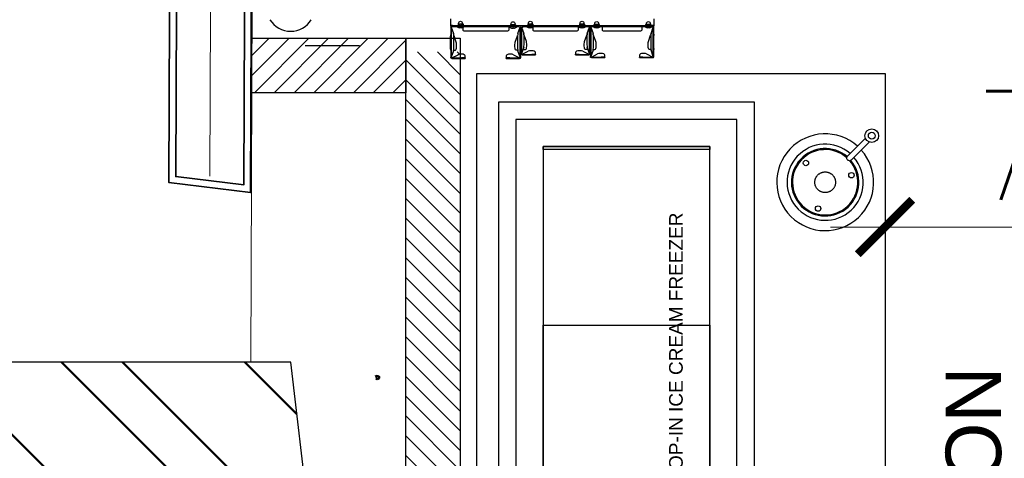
# Model space of a CAD drawing. Header units: millimetres. Extents: x 2950152 to 2989892, y -490837 to -470506.
# Tile 20 of 57: x 2965161 to 2966970, y -482489 to -481683. Entities that reach past the tile are written whole.
import ezdxf

# ---------------------------------------------------------------- set-up
doc = ezdxf.new("R2010")
doc.units = ezdxf.units.MM
doc.header["$LTSCALE"] = 1000
doc.header["$MEASUREMENT"] = 0
doc.header["$PDMODE"] = 3
doc.header["$PDSIZE"] = -1
for name, pattern in [('GHIAL-LNT-W-PTB-A-10-3102_LEVEL-D_ PLAN & ELEVATION$0$Dash Dot 3mm', [7, 3, -2, 0, -2]), ('Hidden 2mm', [3, 2, -1]), ('HIDDEN2', [4.7625, 3.175, -1.5875])]:
    doc.linetypes.add(name, pattern=pattern)
doc.layers.get('0').update_dxf_attribs({"linetype": 'CONTINUOUS'})
doc.layers.get('Defpoints').update_dxf_attribs({"linetype": 'CONTINUOUS'})
for name, color, linetype, lineweight in [('A-DETL', 1, 'CONTINUOUS', 15), ('A-WALL', 255, 'CONTINUOUS', 13), ('A-WALL-FULL-EXTR', 2, 'CONTINUOUS', 35), ('GHIAL-LNT-W-PTB-A-10-3102_LEVEL-D_ PLAN & ELEVATION$0$A-ANNO-MATC', 7, 'GHIAL-LNT-W-PTB-A-10-3102_LEVEL-D_ PLAN & ELEVATION$0$Dash Dot 3mm', 50), ('LV_TEXT', 3, 'CONTINUOUS', 0), ('SYN-I-145PARTITION', 104, 'CONTINUOUS', 20)]:
    doc.layers.add(name, color=color, linetype=linetype, lineweight=lineweight)
for name, color, linetype in [('LV_EQUIPMENT', 8, 'CONTINUOUS'), ('LV_HATCH', 253, 'CONTINUOUS'), ('LV_WALLS', 1, 'CONTINUOUS')]:
    doc.layers.add(name, color=color, linetype=linetype)
doc.styles.add('BA-SCALE 100', font='SIMPLEX.SHX', dxfattribs={"width": 0.8, "height": 200})
doc.styles.get("Standard").update_dxf_attribs({"font": 'arial.ttf'})
doc.linetypes.add('BATTING', pattern='A,0.00254,-2.54,[134,ltypeshp.shx,S=2.54,R=0,X=-2.54,Y=0],-5.08,[134,ltypeshp.shx,S=2.54,R=180,X=2.54,Y=0],-2.54', length=10.16254)
doc.dimstyles.new('BA SCALE 100', dxfattribs={"dimtxt": 200, "dimasz": 100, "dimexe": 0, "dimexo": 0, "dimgap": 50, "dimtad": 1, "dimdec": 0, "dimzin": 1, "dimdsep": 46, "dimtxsty": 'BA-SCALE 100', "dimblk": 'ARCHTICK', "dimcen": 2.5, "dimdle": 100, "dimclrd": 256, "dimclre": 256, "dimclrt": 256, "dimadec": 0, "dimazin": 0, "dimtfac": 1, "dimtdec": 0, "dimtmove": 1, "dimatfit": 3, "dimfxl": 0, "dimlwd": 9, "dimlwe": 9, "dimarcsym": 0})

# ---------------------------------------------------------------- blocks, each defined once
blk = doc.blocks.new('P_CJ_Drop-In Ice Cream Freezer_820x470x700_O')
for points in [[(0, -470), (820, -470), (820, 0), (0, 0)], [(82, -388), (738, -388), (738, -82), (82, -82)], [(82, -82), (82, -388), (87, -388), (87, -82), (82, -82)], [(82, -82), (410, -82), (410, -388), (82, -388)], [(738, -82), (738, -388), (733, -388), (733, -82), (738, -82)]]:
    blk.add_lwpolyline(points, close=True)
at = {"color": 9, "linetype": 'HIDDEN2'}
blk.add_lwpolyline([(32, -438), (788, -438), (788, -32), (32, -32)], close=True, dxfattribs=at)
at = {"color": 9, "insert": (93, -313.3), "char_height": 25, "width": 612.915, "attachment_point": 1}
blk.add_mtext('DROP-IN ICE CREAM FREEZER', dxfattribs=at)
blk = doc.blocks.new('P_B2282-1_Dia-178x133-251_O')
blk.add_lwpolyline([(109.5, -5), (63, -5, -1), (63, 5), (109.5, 5)], format="xyb")
at = {"color": 9}
for centre in [(0, 50), (-43.3, -25), (43.3, -25)]:
    blk.add_circle(centre, 5, dxfattribs=at)
at = {"color": 9, "linetype": 'HIDDEN2'}
blk.add_circle((0, 0), 19, dxfattribs=at)
for radius in [12.5, 6.25]:
    blk.add_circle((121, 0), radius)
for radius, start, end in [(89, 3.2206, 356.7794), (70, 4.096, 355.904)]:
    blk.add_arc((0, 0), radius, start, end)
at = {"color": 9}
for radius, start, end in [(62, 4.4923, 355.5077), (60, 3.7283, 356.2717)]:
    blk.add_arc((0, 0), radius, start, end, dxfattribs=at)
blk = doc.blocks.new('_ArchTick')
at = {"color": 0, "linetype": 'ByBlock', "const_width": 0.15}
blk.add_lwpolyline([(-0.5, -0.5), (0.5, 0.5)], dxfattribs=at)
blk = doc.blocks.new('*D813')
at = {"linetype": 'HIDDEN2', "lineweight": 9}
for p, q in [((2966651.2, -482063.9), (2967592.7, -482063.9)), ((2966751.2, -482063.9), (2966751.2, -482063.9))]:
    blk.add_line(p, q, dxfattribs=at)
at = {"layer": 'Defpoints', "color": 0, "lineweight": -2}
for p in [(2966751.2, -482063.9), (2967492.7, -482063.9), (2967492.7, -482063.9)]:
    blk.add_point(p, dxfattribs=at)
at = {"lineweight": 9, "xscale": 100, "yscale": 100, "zscale": 100, "rotation": 180}
blk.add_blockref('_ArchTick', (2966751.2, -482063.9), dxfattribs=at)
at = {"lineweight": 9, "xscale": 100, "yscale": 100, "zscale": 100}
blk.add_blockref('_ArchTick', (2967492.7, -482063.9), dxfattribs=at)
at = {"insert": (2967121.9, -481913.9), "char_height": 200, "attachment_point": 5, "style": 'BA-SCALE 100'}
blk.add_mtext('742', dxfattribs=at)

msp = doc.modelspace()

# ---------------------------------------------------------------- hatches: boundary and pattern name
at = {"layer": 'GHIAL-LNT-W-PTB-A-10-3102_LEVEL-D_ PLAN & ELEVATION$0$A-ANNO-MATC'}
h = msp.add_hatch(dxfattribs=at)
h.set_pattern_fill('ANSI32', color=8, scale=25, angle=270)
h.set_pattern_definition([(315, (3941355.86, -300875.4), (168.3798, 168.3798), []), (315, (3941355.86, -300987.65), (168.3798, 168.3798), [])])
h.paths.add_polyline_path([(2965121, -482312.4), (2965121, -482512.4), (2965481.4, -482512.4), (2965734.3, -484668), (2964170.8, -485195.1), (2964171, -482512.3), (2964371, -482512.3), (2964371, -482312.3), (2963971, -482312.3), (2963970.8, -485473.6), (2965951.9, -484805.7), (2965659.3, -482312.4)])
at = {"layer": 'LV_HATCH'}
h = msp.add_hatch(dxfattribs=at)
h.set_pattern_fill('ANSI31', color=253, scale=8.1, angle=1080)
h.set_pattern_definition([(45, (3144811.8, -523836.688), (-18.1850186, 18.1850186), [])])
h.paths.add_polyline_path([(2965870.9, -481816.9), (2965588, -481816.9), (2965588.2, -481716.8), (2965870.9, -481716.9)])
h = msp.add_hatch(dxfattribs=at)
h.set_pattern_fill('ANSI31', color=253, scale=8.1, angle=990)
h.set_pattern_definition([(315, (2923851.138, -661485.026), (18.1850186, 18.1850186), [])])
h.paths.add_polyline_path([(2965870.9, -485105.9), (2965870.9, -481741.9), (2965970.9, -481741.9), (2965970.9, -485105.9)])

# ---------------------------------------------------------------- linework, layer by layer
at = {"lineweight": -2}
msp.add_circle((2970013.8, -481719.3), 9117.6, dxfattribs=at)
at = {"layer": 'A-DETL', "linetype": 'Hidden 2mm'}
for p, q in [((2965585.6, -482000.5), (2965616.8, -474190.7)), ((2965466.7, -474235.1), (2965435.7, -481982.3))]:
    msp.add_line(p, q, dxfattribs=at)
at = {"layer": 'A-DETL', "linetype": 'Hidden 2mm', "ltscale": 30}
msp.add_lwpolyline([(2974623.3, -486162.3), (2965607.9, -488759.6), (2965565.6, -488615.7), (2965590.8, -484927.5), (2965951.9, -484805.7), (2965659.4, -482312.7), (2965586, -482312.2), (2965616.8, -474190.7), (2965554.7, -474043.9), (2971880.7, -471307, -0.433468), (2974633.2, -473078), (2974649.4, -482237.3), (2971418.2, -482237), (2971418.1, -483990.1), (2974623.3, -483990.4), (2974623.3, -484054.9)], format="xyb", dxfattribs=at)
at = {"layer": 'A-WALL', "color": 130, "lineweight": 25}
msp.add_lwpolyline([(2965121, -482312.4), (2965121, -482512.4), (2965481.4, -482512.4), (2965734.3, -484668), (2964170.8, -485195.1), (2964171, -482512.3), (2964371, -482512.3), (2964371, -482312.3), (2963971, -482312.3), (2963970.8, -485473.6), (2965951.9, -484805.7), (2965659.3, -482312.4)], close=True, dxfattribs=at)
at = {"layer": 'A-WALL-FULL-EXTR'}
msp.add_lwpolyline([(2965616.8, -474190.7), (2965585.6, -482000.5), (2965435.7, -481982.3), (2965466.6, -474235.1), (2965616.8, -474190.7)], dxfattribs=at)
msp.add_lwpolyline([(2965604.3, -474207.4), (2965573.2, -481986.5), (2965448.2, -481971.3), (2965479, -474244.5)], close=True, dxfattribs=at)
at = {"layer": 'LV_EQUIPMENT'}
for p, q in [((2965953.4, -481692.6), (2965953.4, -481681.4)), ((2966326.4, -481681.4), (2966326.4, -481692.6)), ((2965953.4, -481692.6), (2965953.4, -481693.6)), ((2965956.4, -481693.6), (2965953.4, -481693.6)), ((2965953.4, -481694.6), (2965953.4, -481693.6)), ((2965953.4, -481694.6), (2965955.4, -481694.6)), ((2965953.4, -481696.6), (2965953.4, -481751.8)), ((2965954.4, -481696.6), (2965954.4, -481751.8)), ((2965954.4, -481696.6), (2965958.4, -481708.1)), ((2965954.4, -481696.6), (2965954.4, -481696.6)), ((2965955.4, -481694.6), (2966079.8, -481694.6)), ((2966079.8, -481695.6), (2965955.4, -481695.6)), ((2965956.4, -481693.6), (2966323.4, -481693.6)), ((2965965.7, -481696), (2965965.7, -481695.8)), ((2965967.3, -481690.6), (2965966.7, -481691.2)), ((2965966.7, -481691.2), (2965966.7, -481693.6)), ((2965967.3, -481690.6), (2965967.6, -481690.6)), ((2965967.6, -481690.6), (2965968, -481690.6)), ((2965967.7, -481690.6), (2965967.7, -481689.2)), ((2965968, -481690.6), (2965970.9, -481690.6)), ((2965969, -481691.2), (2965969, -481693.6)), ((2965970.7, -481696.9), (2965971.9, -481696.9)), ((2965970.7, -481698.1), (2965970.7, -481696.9)), ((2965970.9, -481690.6), (2965971.7, -481690.6)), ((2965971.7, -481690.6), (2965974.6, -481690.6)), ((2965971.9, -481696.9), (2965971.9, -481698.1)), ((2965973.6, -481691.2), (2965973.6, -481693.6)), ((2965974.6, -481690.6), (2965974.9, -481690.6)), ((2965974.9, -481690.6), (2965974.9, -481689.2)), ((2965974.9, -481690.6), (2965975.3, -481690.6)), ((2965975.3, -481690.6), (2965975.9, -481691.2)), ((2965975.4, -481697.1), (2965975.4, -481701.8)), ((2965975.9, -481691.2), (2965975.9, -481693.6)), ((2965976.9, -481696), (2965976.9, -481695.8)), ((2965981.4, -481703.3), (2966053.8, -481703.3)), ((2966059.8, -481695.6), (2966059.8, -481701.8)), ((2966061.3, -481696.6), (2966061.3, -481696.6)), ((2966062.2, -481697), (2966062.2, -481696.8)), ((2966063.8, -481691.6), (2966063.2, -481692.2)), ((2966063.2, -481692.2), (2966063.2, -481694.6)), ((2966063.8, -481691.6), (2966064.2, -481691.6)), ((2966064.2, -481691.6), (2966064.2, -481690.2)), ((2966064.2, -481691.6), (2966064.5, -481691.6)), ((2966064.5, -481691.6), (2966067.4, -481691.6)), ((2966065.5, -481692.2), (2966065.5, -481694.6)), ((2966067.2, -481697.9), (2966068.4, -481697.9)), ((2966067.2, -481699.1), (2966067.2, -481697.9)), ((2966067.4, -481691.6), (2966068.2, -481691.6)), ((2966068.2, -481691.6), (2966071.1, -481691.6)), ((2966068.4, -481697.9), (2966068.4, -481699.1)), ((2966070.1, -481692.2), (2966070.1, -481694.6)), ((2966071.1, -481691.6), (2966071.5, -481691.6)), ((2966071.4, -481691.6), (2966071.4, -481690.2)), ((2966071.5, -481691.6), (2966071.8, -481691.6)), ((2966071.8, -481691.6), (2966072.4, -481692.2)), ((2966072.4, -481692.2), (2966072.4, -481694.6)), ((2966073.4, -481697), (2966073.4, -481696.8)), ((2966076.8, -481708.1), (2966080.7, -481696.6)), ((2966080.8, -481751.8), (2966080.8, -481696.6)), ((2966081.8, -481751.8), (2966081.8, -481696.6)), ((2966082.3, -481697.6), (2966082.3, -481697.6)), ((2966082.4, -481696.6), (2966082.4, -481745.4)), ((2966083.4, -481696.6), (2966083.4, -481745.4)), ((2966083.4, -481696.6), (2966087.4, -481708.1)), ((2966084.4, -481694.6), (2966207.2, -481694.6)), ((2966207.2, -481695.6), (2966084.4, -481695.6)), ((2966084.9, -481697.6), (2966085, -481697.6)), ((2966093.9, -481696), (2966093.9, -481695.8)), ((2966095.5, -481690.6), (2966094.9, -481691.2)), ((2966094.9, -481691.2), (2966094.9, -481693.6)), ((2966095.5, -481690.6), (2966095.8, -481690.6)), ((2966095.8, -481690.6), (2966096.2, -481690.6)), ((2966095.9, -481690.6), (2966095.9, -481689.2)), ((2966096.2, -481690.6), (2966099.1, -481690.6)), ((2966097.2, -481691.2), (2966097.2, -481693.6)), ((2966098.9, -481696.9), (2966100.1, -481696.9)), ((2966098.9, -481698.1), (2966098.9, -481696.9)), ((2966099.1, -481690.6), (2966099.9, -481690.6)), ((2966099.9, -481690.6), (2966102.8, -481690.6)), ((2966100.1, -481696.9), (2966100.1, -481698.1)), ((2966101.8, -481691.2), (2966101.8, -481693.6)), ((2966102.8, -481690.6), (2966103.1, -481690.6)), ((2966103.1, -481690.6), (2966103.1, -481689.2)), ((2966103.1, -481690.6), (2966103.5, -481690.6)), ((2966103.5, -481690.6), (2966104.1, -481691.2)), ((2966104.1, -481691.2), (2966104.1, -481693.6)), ((2966104.4, -481696.6), (2966104.4, -481701.8)), ((2966105.1, -481696), (2966105.1, -481695.8)), ((2966110.4, -481703.3), (2966181.2, -481703.3)), ((2966187.2, -481695.6), (2966187.2, -481701.8)), ((2966187.2, -481695.6), (2966187.2, -481695.6)), ((2966188.9, -481696), (2966188.9, -481695.8)), ((2966190.5, -481690.6), (2966189.9, -481691.2)), ((2966189.9, -481691.2), (2966189.9, -481693.6)), ((2966190.5, -481690.6), (2966190.8, -481690.6)), ((2966190.8, -481690.6), (2966191.2, -481690.6)), ((2966190.9, -481690.6), (2966190.9, -481689.2)), ((2966191.2, -481690.6), (2966194.1, -481690.6)), ((2966192.2, -481691.2), (2966192.2, -481693.6)), ((2966193.9, -481696.9), (2966195.1, -481696.9)), ((2966193.9, -481698.1), (2966193.9, -481696.9)), ((2966194.1, -481690.6), (2966194.9, -481690.6)), ((2966194.9, -481690.6), (2966197.8, -481690.6)), ((2966195.1, -481696.9), (2966195.1, -481698.1)), ((2966196.8, -481691.2), (2966196.8, -481693.6)), ((2966197.8, -481690.6), (2966198.1, -481690.6)), ((2966198.1, -481690.6), (2966198.1, -481689.2)), ((2966198.1, -481690.6), (2966198.5, -481690.6)), ((2966198.5, -481690.6), (2966199.1, -481691.2)), ((2966199.1, -481691.2), (2966199.1, -481693.6)), ((2966200.1, -481696), (2966200.1, -481695.8)), ((2966204.2, -481708.1), (2966208.1, -481696.6)), ((2966207.2, -481694.6), (2966211.8, -481694.6)), ((2966208.2, -481696.6), (2966208.1, -481696.6)), ((2966208.2, -481745.4), (2966208.2, -481696.6)), ((2966209.2, -481745.4), (2966209.2, -481696.6)), ((2966209.8, -481696.6), (2966209.8, -481750.5)), ((2966210.8, -481696.6), (2966210.8, -481750.5)), ((2966210.8, -481696.6), (2966214.8, -481708.1)), ((2966210.8, -481696.6), (2966210.8, -481696.6)), ((2966211.8, -481694.6), (2966324.4, -481694.6)), ((2966324.4, -481695.6), (2966211.8, -481695.6)), ((2966215.9, -481696), (2966215.9, -481695.8)), ((2966216.9, -481693.6), (2966216.9, -481691.7)), ((2966217.5, -481691.1), (2966217, -481691.5)), ((2966217.5, -481691.1), (2966217.9, -481691.1)), ((2966217.9, -481691.1), (2966217.9, -481689.7)), ((2966217.9, -481691.1), (2966218.4, -481691.1)), ((2966218.4, -481691.1), (2966221.3, -481691.1)), ((2966219.4, -481691.7), (2966219.4, -481693.6)), ((2966220.9, -481696.9), (2966222.1, -481696.9)), ((2966220.9, -481698.1), (2966220.9, -481696.9)), ((2966221.3, -481691.1), (2966222.1, -481691.1)), ((2966222.1, -481691.1), (2966224.9, -481691.1)), ((2966222.1, -481696.9), (2966222.1, -481698.1)), ((2966224, -481691.7), (2966224, -481693.6)), ((2966224.9, -481691.1), (2966225.2, -481691.1)), ((2966225.1, -481691.1), (2966225.1, -481689.7)), ((2966225.2, -481691.1), (2966225.5, -481691.1)), ((2966225.5, -481691.1), (2966225.9, -481691.5)), ((2966226.1, -481691.7), (2966226.1, -481693.6)), ((2966227.1, -481696), (2966227.1, -481695.8)), ((2966231.8, -481695.6), (2966231.8, -481701.8)), ((2966237.8, -481703.3), (2966298.4, -481703.3)), ((2966304.4, -481695.6), (2966304.4, -481701.8)), ((2966304.4, -481695.6), (2966304.4, -481695.6)), ((2966310.9, -481696), (2966310.9, -481695.8)), ((2966311.9, -481693.6), (2966311.9, -481691.7)), ((2966312.5, -481691.1), (2966312, -481691.5)), ((2966312.5, -481691.1), (2966312.9, -481691.1)), ((2966312.9, -481691.1), (2966312.9, -481689.7)), ((2966312.9, -481691.1), (2966313.4, -481691.1)), ((2966313.4, -481691.1), (2966316.3, -481691.1)), ((2966314.4, -481691.7), (2966314.4, -481693.6)), ((2966315.9, -481696.9), (2966317.1, -481696.9)), ((2966315.9, -481698.1), (2966315.9, -481696.9)), ((2966316.3, -481691.1), (2966317.1, -481691.1)), ((2966317.1, -481691.1), (2966319.9, -481691.1)), ((2966317.1, -481696.9), (2966317.1, -481698.1)), ((2966319, -481691.7), (2966319, -481693.6)), ((2966319.9, -481691.1), (2966320.2, -481691.1)), ((2966320.1, -481691.1), (2966320.1, -481689.7)), ((2966320.2, -481691.1), (2966320.5, -481691.1)), ((2966320.5, -481691.1), (2966320.9, -481691.5)), ((2966321.1, -481691.7), (2966321.1, -481693.6)), ((2966321.4, -481708.1), (2966325.3, -481696.6)), ((2966322.1, -481696), (2966322.1, -481695.8)), ((2966326.4, -481693.6), (2966323.4, -481693.6)), ((2966324.4, -481694.6), (2966326.4, -481694.6)), ((2966325.4, -481696.6), (2966325.3, -481696.6)), ((2966325.4, -481750.5), (2966325.4, -481696.6)), ((2966326.4, -481692.6), (2966326.4, -481693.6)), ((2966326.4, -481693.6), (2966326.4, -481694.6)), ((2966326.4, -481750.5), (2966326.4, -481696.6)), ((2965953.1, -481710.8), (2965953.1, -481712.8)), ((2965953.1, -481710.8), (2965953.4, -481710.8)), ((2965953.1, -481736.8), (2965953.1, -481712.8)), ((2965959, -481735.5), (2965959, -481712.6)), ((2965963.3, -481724), (2965959.4, -481712.6)), ((2966071.8, -481724), (2966075.8, -481712.6)), ((2966076.2, -481712.6), (2966076.2, -481735.5)), ((2966082.1, -481710.8), (2966081.8, -481710.8)), ((2966082.1, -481709.4), (2966082.1, -481711.4)), ((2966082.1, -481709.4), (2966082.4, -481709.4)), ((2966082.1, -481735.4), (2966082.1, -481711.4)), ((2966082.1, -481736.8), (2966082.1, -481712.8)), ((2966088, -481729.1), (2966088, -481712.6)), ((2966092.3, -481722.6), (2966088.4, -481711.2)), ((2966199.2, -481722.6), (2966203.2, -481711.2)), ((2966203.6, -481712.6), (2966203.6, -481729.1)), ((2966209.5, -481709.4), (2966209.2, -481709.4)), ((2966209.5, -481709.4), (2966209.5, -481711.4)), ((2966209.5, -481709.5), (2966209.8, -481709.5)), ((2966209.5, -481735.4), (2966209.5, -481711.4)), ((2966209.5, -481735.5), (2966209.5, -481711.5)), ((2966215.4, -481734.2), (2966215.4, -481712.6)), ((2966219.7, -481722.7), (2966215.8, -481711.2)), ((2966316.4, -481722.7), (2966320.4, -481711.2)), ((2966320.8, -481712.6), (2966320.8, -481734.2)), ((2966326.7, -481709.5), (2966326.4, -481709.5)), ((2966326.7, -481709.5), (2966326.7, -481711.5)), ((2966326.7, -481735.5), (2966326.7, -481711.5)), ((2965786, -481731), (2965686.2, -481731)), ((2965953.1, -481736.8), (2965953.1, -481738.8)), ((2965953.4, -481738.8), (2965953.1, -481738.8)), ((2965958.4, -481740), (2965954.4, -481751.5)), ((2965958.7, -481738.8), (2965961.9, -481738.8)), ((2965963.9, -481732.8), (2965963.9, -481728.3)), ((2966071.2, -481732.8), (2966071.2, -481728.3)), ((2966076.5, -481738.8), (2966073.3, -481738.8)), ((2966080.7, -481751.5), (2966076.8, -481740)), ((2966081.8, -481738.8), (2966082.1, -481738.8)), ((2966082.1, -481736.8), (2966082.1, -481738.8)), ((2966082.4, -481737.4), (2966082.1, -481737.4)), ((2966087.4, -481733.6), (2966083.4, -481745.1)), ((2966086.1, -481737.4), (2966090.9, -481737.4)), ((2966092.9, -481731.4), (2966092.9, -481726.9)), ((2966102.4, -481739.7), (2966100.3, -481739.7)), ((2966191.3, -481739.7), (2966189.1, -481739.7)), ((2966198.6, -481731.4), (2966198.6, -481726.9)), ((2966205.5, -481737.4), (2966200.7, -481737.4)), ((2966208.1, -481745.1), (2966204.2, -481733.6)), ((2966209.2, -481737.4), (2966209.5, -481737.4)), ((2966209.5, -481735.5), (2966209.5, -481737.5)), ((2966209.8, -481737.5), (2966209.5, -481737.5)), ((2966214.8, -481738.7), (2966210.8, -481750.2)), ((2966215.1, -481737.5), (2966218.3, -481737.5)), ((2966220.3, -481731.5), (2966220.3, -481727)), ((2966315.8, -481731.5), (2966315.8, -481727)), ((2966321.1, -481737.5), (2966317.9, -481737.5)), ((2966325.3, -481750.2), (2966321.4, -481738.7)), ((2966326.4, -481737.5), (2966326.7, -481737.5)), ((2966326.7, -481735.5), (2966326.7, -481737.5)), ((2965955.4, -481752.8), (2965973.4, -481752.8)), ((2965955.4, -481753.8), (2965973.4, -481753.8)), ((2965955.5, -481752.7), (2965966.8, -481747)), ((2965973.4, -481746.1), (2965971.3, -481746.1)), ((2965979.8, -481752.8), (2965973.4, -481752.8)), ((2965973.4, -481753.8), (2965979.8, -481753.8)), ((2965979.8, -481752.7), (2965979.8, -481749.3)), ((2965979.8, -481752.8), (2965979.8, -481752.7)), ((2965979.8, -481752.8), (2965979.8, -481753.8)), ((2966055.4, -481749.3), (2966055.4, -481752.7)), ((2966055.4, -481752.8), (2966055.4, -481752.7)), ((2966055.4, -481753.8), (2966055.4, -481752.8)), ((2966061.7, -481752.8), (2966055.4, -481752.8)), ((2966055.4, -481753.8), (2966061.7, -481753.8)), ((2966063.9, -481746.1), (2966061.7, -481746.1)), ((2966061.7, -481752.8), (2966079.8, -481752.8)), ((2966061.7, -481753.8), (2966079.8, -481753.8)), ((2966068.4, -481747), (2966079.7, -481752.7)), ((2966084.4, -481746.4), (2966102.4, -481746.4)), ((2966084.4, -481747.4), (2966102.4, -481747.4)), ((2966084.5, -481746.3), (2966095.8, -481740.6)), ((2966108.8, -481746.4), (2966102.4, -481746.4)), ((2966102.4, -481747.4), (2966108.8, -481747.4)), ((2966108.8, -481746.3), (2966108.8, -481742.9)), ((2966108.8, -481746.4), (2966108.8, -481746.3)), ((2966108.8, -481746.4), (2966108.8, -481747.4)), ((2966182.8, -481742.9), (2966182.8, -481746.3)), ((2966182.8, -481746.4), (2966182.8, -481746.3)), ((2966182.8, -481747.4), (2966182.8, -481746.4)), ((2966189.1, -481746.4), (2966182.8, -481746.4)), ((2966182.8, -481747.4), (2966189.1, -481747.4)), ((2966189.1, -481746.4), (2966207.2, -481746.4)), ((2966189.1, -481747.4), (2966207.2, -481747.4)), ((2966195.8, -481740.6), (2966207.1, -481746.3)), ((2966211.8, -481751.5), (2966229.8, -481751.5)), ((2966211.8, -481752.5), (2966229.8, -481752.5)), ((2966211.9, -481751.3), (2966223.2, -481745.7)), ((2966229.8, -481744.8), (2966227.7, -481744.8)), ((2966236.2, -481751.5), (2966229.8, -481751.5)), ((2966229.8, -481752.5), (2966236.2, -481752.5)), ((2966236.2, -481751.3), (2966236.2, -481747.9)), ((2966236.2, -481751.5), (2966236.2, -481751.3)), ((2966236.2, -481751.5), (2966236.2, -481752.5)), ((2966300, -481747.9), (2966300, -481751.3)), ((2966300, -481751.5), (2966300, -481751.3)), ((2966300, -481752.5), (2966300, -481751.5)), ((2966306.3, -481751.5), (2966300, -481751.5)), ((2966300, -481752.5), (2966306.3, -481752.5)), ((2966308.5, -481744.8), (2966306.3, -481744.8)), ((2966306.3, -481751.5), (2966324.4, -481751.5)), ((2966306.3, -481752.5), (2966324.4, -481752.5)), ((2966313, -481745.7), (2966324.3, -481751.3)), ((2965814.7, -482337.3), (2965817.8, -482336.6)), ((2965818.1, -482338.2), (2965815, -482338.8)), ((2965815, -482339), (2965816.4, -482339.6)), ((2965815.1, -482339.4), (2965816.3, -482339.8))]:
    msp.add_line(p, q, dxfattribs=at)
msp.add_lwpolyline([(2966751.2, -481781.6), (2966751.2, -482706.6), (2966001.2, -482706.6), (2966001.2, -481781.6)], close=True, dxfattribs=at)
msp.add_circle((2965818.6, -482340.6), 1.9, dxfattribs=at)
for centre, radius, start, end in [((2965659.2, -481659.5), 44.5, 211.3323, 328.6677), ((2966081.3, -481697.6), 2, 0, 90), ((2966081.3, -481697.6), 1, 0, 90), ((2966207.2, -481696.6), 2, 0, 90), ((2966207.2, -481696.6), 1, 0, 90), ((2966324.4, -481696.6), 2, 0, 90), ((2966324.4, -481696.6), 1, 0, 90), ((2966079.8, -481751.8), 1, 270, 0), ((2966079.8, -481751.8), 2, 270, 0), ((2966207.2, -481745.4), 1, 270, 0), ((2966207.2, -481745.4), 2, 270, 0), ((2966324.4, -481750.5), 1, 270, 0), ((2966324.4, -481750.5), 2, 270, 0), ((2965818.6, -482340.6), 2.4, 161.7838, 101.1541), ((2965818.6, -482340.6), 2.4, 101.1541, 161.7838)]:
    msp.add_arc(centre, radius, start, end, dxfattribs=at)
at = {"layer": 'LV_EQUIPMENT', "extrusion": (0, 0, -1)}
for centre, radius, start, end in [((-2965971.3, -481689.2), 3.6, 0, 180), ((-2966099.5, -481689.2), 3.6, 0, 180), ((-2966194.5, -481689.2), 3.6, 0, 180), ((-2966221.5, -481689.7), 3.6, 0, 180), ((-2966316.5, -481689.7), 3.6, 0, 180), ((-2965955.4, -481696.6), 2, 0, 90), ((-2965955.4, -481696.6), 1, 0, 90), ((-2965965.9, -481695.8), 0.2, 0, 90), ((-2965965.9, -481696), 0.2, 309.3704, 0), ((-2965971.3, -481689.4), 8.71, 273.9487, 309.3704), ((-2965971.3, -481689.4), 8.71, 230.6296, 266.0513), ((-2965976.7, -481695.8), 0.2, 90, 180), ((-2965976.7, -481696), 0.2, 180, 230.6296), ((-2966062.4, -481696.8), 0.2, 0, 90), ((-2966062.4, -481697), 0.2, 309.3704, 0), ((-2966067.8, -481690.4), 8.71, 273.9487, 309.3704), ((-2966067.8, -481690.2), 3.6, 0, 180), ((-2966067.8, -481690.4), 8.71, 230.6296, 266.0513), ((-2966073.2, -481696.8), 0.2, 90, 180), ((-2966073.2, -481697), 0.2, 180, 230.6296), ((-2966085.9, -481697.6), 2, 0, 90), ((-2966085.9, -481697.6), 1, 0, 90), ((-2966094.1, -481695.8), 0.2, 0, 90), ((-2966094.1, -481696), 0.2, 309.3704, 0), ((-2966099.5, -481689.4), 8.71, 273.9487, 309.3704), ((-2966099.5, -481689.4), 8.71, 230.6296, 266.0513), ((-2966104.9, -481695.8), 0.2, 90, 180), ((-2966104.9, -481696), 0.2, 180, 230.6296), ((-2966189.1, -481695.8), 0.2, 0, 90), ((-2966189.1, -481696), 0.2, 309.3704, 0), ((-2966194.5, -481689.4), 8.71, 273.9487, 309.3704), ((-2966194.5, -481689.4), 8.71, 230.6296, 266.0513), ((-2966199.9, -481695.8), 0.2, 90, 180), ((-2966199.9, -481696), 0.2, 180, 230.6296), ((-2966211.8, -481696.6), 2, 0, 90), ((-2966211.8, -481696.6), 1, 0, 90), ((-2966216.1, -481695.8), 0.2, 0, 90), ((-2966216.1, -481696), 0.2, 309.3704, 0), ((-2966221.5, -481689.4), 8.71, 273.9487, 309.3704), ((-2966221.5, -481689.4), 8.71, 230.6296, 266.0513), ((-2966226.9, -481695.8), 0.2, 90, 180), ((-2966226.9, -481696), 0.2, 180, 230.6296), ((-2966311.1, -481695.8), 0.2, 0, 90), ((-2966311.1, -481696), 0.2, 309.3704, 0), ((-2966316.5, -481689.4), 8.71, 273.9487, 309.3704), ((-2966316.5, -481689.4), 8.71, 230.6296, 266.0513), ((-2966321.9, -481695.8), 0.2, 90, 180), ((-2966321.9, -481696), 0.2, 180, 230.6296), ((-2965955.4, -481751.8), 2, 270, 0), ((-2965955.4, -481751.8), 1, 270, 0), ((-2966084.4, -481745.4), 2, 270, 0), ((-2966084.4, -481745.4), 1, 270, 0), ((-2966211.8, -481750.5), 2, 270, 0), ((-2966211.8, -481750.5), 1, 270, 0), ((-2965818.6, -482340.6), 3.99, 78.8459, 311.976)]:
    msp.add_arc(centre, radius, start, end, dxfattribs=at)
at = {"layer": 'LV_EQUIPMENT'}
for centre, major_axis, ratio, start_param, end_param in [((2965981.4, -481701.8), (6, 0), 0.258819, 3.141593, 4.712389), ((2966053.8, -481701.8), (6, 0), 0.258819, -1.570796, 0), ((2966110.4, -481701.8), (6, 0), 0.258819, 3.141593, 4.712389), ((2966181.2, -481701.8), (6, 0), 0.258819, -1.570796, 0), ((2966237.8, -481701.8), (6, 0), 0.258819, 3.141593, 4.712389), ((2966298.4, -481701.8), (6, 0), 0.258819, -1.570796, 0), ((2965956.8, -481712.6), (0, 6.35), 0.34202, -1.570796, -0.785398), ((2965957.9, -481716.8), (0, -6), 0.34202, 2.356194, 2.610797), ((2966078.3, -481712.6), (0, -6.35), 0.34202, 3.926991, 4.712389), ((2966085.8, -481712.6), (0, 6.35), 0.34202, -1.570796, -0.785398), ((2966086.9, -481715.4), (0, -6), 0.34202, 2.356194, 2.702989), ((2966205.7, -481712.6), (0, -6.35), 0.34202, 3.926991, 4.712389), ((2966213.2, -481712.6), (0, 6.35), 0.34202, -1.570796, -0.785398), ((2966214.3, -481715.5), (0, -6), 0.34202, 2.356194, 2.695781), ((2966322.9, -481712.6), (0, -6.35), 0.34202, 3.926991, 4.712389), ((2965956.8, -481735.5), (0, 6.35), 0.34202, 3.926991, 4.712389), ((2965961.9, -481732.8), (0, -6), 0.34202, 0, 1.570796), ((2965961.9, -481728.3), (0, 6), 0.34202, -1.570796, -0.785398), ((2966078.3, -481735.5), (0, -6.35), 0.34202, 4.712389, 5.497787), ((2966085.8, -481729.1), (0, -6.35), 0.34202, 0.785398, 1.570796), ((2966090.9, -481731.4), (0, -6), 0.34202, 0, 1.570796), ((2966090.9, -481726.9), (0, -6), 0.34202, 1.570796, 2.356194), ((2966100.3, -481742.9), (6.35, 0), 0.5, 1.570796, 2.356194), ((2966102.4, -481742.9), (6.35, 0), 0.5, 0, 1.570796), ((2966189.1, -481742.9), (6.35, 0), 0.5, 1.570796, 3.141593), ((2966191.3, -481742.9), (6.35, 0), 0.5, 0.785398, 1.570796), ((2966205.7, -481729.1), (0, 6.35), 0.34202, 1.570796, 2.356194), ((2966213.2, -481734.2), (0, -6.35), 0.34202, 0.785398, 1.570796), ((2966218.3, -481731.5), (0, -6), 0.34202, 0, 1.570796), ((2966218.3, -481727), (0, -6), 0.34202, 1.570796, 2.356194), ((2966322.9, -481734.2), (0, -6.35), 0.34202, 4.712389, 5.497787), ((2965971.3, -481749.3), (6.35, 0), 0.5, 1.570796, 2.356194), ((2965973.4, -481749.3), (6.35, 0), 0.5, 0, 1.570796), ((2966061.7, -481749.3), (6.35, 0), 0.5, 1.570796, 3.141593), ((2966063.9, -481749.3), (6.35, 0), 0.5, 0.785398, 1.570796), ((2966227.7, -481747.9), (6.35, 0), 0.5, 1.570796, 2.356194), ((2966229.8, -481747.9), (6.35, 0), 0.5, 0, 1.570796), ((2966306.3, -481747.9), (6.35, 0), 0.5, 1.570796, 3.141593), ((2966308.5, -481747.9), (6.35, 0), 0.5, 0.785398, 1.570796)]:
    msp.add_ellipse(centre, major_axis=major_axis, ratio=ratio, start_param=start_param, end_param=end_param, dxfattribs=at)
at = {"layer": 'LV_EQUIPMENT', "extrusion": (0, 0, -1)}
for centre, major_axis, start_param, end_param in [((2966077.2, -481716.8), (0, 6), -0.785398, -0.530795), ((2966204.6, -481715.4), (0, 6), -0.785398, -0.438603), ((2966321.8, -481715.5), (0, 6), -0.785398, -0.445812), ((2966073.3, -481728.3), (0, -6), 1.570796, 2.356194), ((2966073.3, -481732.8), (0, 6), 3.141593, 4.712389), ((2966200.7, -481726.9), (0, 6), 4.712389, 5.497787), ((2966200.7, -481731.4), (0, 6), 3.141593, 4.712389), ((2966317.9, -481727), (0, 6), 4.712389, 5.497787), ((2966317.9, -481731.5), (0, 6), 3.141593, 4.712389)]:
    msp.add_ellipse(centre, major_axis=major_axis, ratio=0.34202, start_param=start_param, end_param=end_param, dxfattribs=at)
at = {"layer": 'LV_EQUIPMENT'}
for points, weights in [([(2965966.7, -481691.2), (2965967.2, -481690.7), (2965967.6, -481690.6)], [1, 1.02569077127, 1]), ([(2965968, -481690.6), (2965968.5, -481690.7), (2965969, -481691.2)], [1, 1.02569077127, 1]), ([(2965969, -481691.2), (2965970, -481690.7), (2965970.9, -481690.6)], [1, 1.02569077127, 1]), ([(2965971.7, -481690.6), (2965972.6, -481690.7), (2965973.6, -481691.2)], [1, 1.02569077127, 1]), ([(2965973.6, -481691.2), (2965974.1, -481690.7), (2965974.6, -481690.6)], [1, 1.02569077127, 1]), ([(2965974.9, -481690.6), (2965975.4, -481690.7), (2965975.9, -481691.2)], [1, 1.02569077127, 1]), ([(2966063.2, -481692.2), (2966063.7, -481691.7), (2966064.2, -481691.6)], [1, 1.02569077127, 1]), ([(2966064.5, -481691.6), (2966065, -481691.7), (2966065.5, -481692.2)], [1, 1.02569077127, 1]), ([(2966065.5, -481692.2), (2966066.5, -481691.7), (2966067.4, -481691.6)], [1, 1.02569077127, 1]), ([(2966068.2, -481691.6), (2966069.1, -481691.7), (2966070.1, -481692.2)], [1, 1.02569077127, 1]), ([(2966070.1, -481692.2), (2966070.6, -481691.7), (2966071.1, -481691.6)], [1, 1.02569077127, 1]), ([(2966071.5, -481691.6), (2966071.9, -481691.7), (2966072.4, -481692.2)], [1, 1.02569077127, 1]), ([(2966094.9, -481691.2), (2966095.4, -481690.7), (2966095.8, -481690.6)], [1, 1.02569077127, 1]), ([(2966096.2, -481690.6), (2966096.7, -481690.7), (2966097.2, -481691.2)], [1, 1.02569077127, 1]), ([(2966097.2, -481691.2), (2966098.2, -481690.7), (2966099.1, -481690.6)], [1, 1.02569077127, 1]), ([(2966099.9, -481690.6), (2966100.8, -481690.7), (2966101.8, -481691.2)], [1, 1.02569077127, 1]), ([(2966101.8, -481691.2), (2966102.3, -481690.7), (2966102.8, -481690.6)], [1, 1.02569077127, 1]), ([(2966103.1, -481690.6), (2966103.6, -481690.7), (2966104.1, -481691.2)], [1, 1.02569077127, 1]), ([(2966189.9, -481691.2), (2966190.4, -481690.7), (2966190.8, -481690.6)], [1, 1.02569077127, 1]), ([(2966191.2, -481690.6), (2966191.7, -481690.7), (2966192.2, -481691.2)], [1, 1.02569077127, 1]), ([(2966192.2, -481691.2), (2966193.2, -481690.7), (2966194.1, -481690.6)], [1, 1.02569077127, 1]), ([(2966194.9, -481690.6), (2966195.8, -481690.7), (2966196.8, -481691.2)], [1, 1.02569077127, 1]), ([(2966196.8, -481691.2), (2966197.3, -481690.7), (2966197.8, -481690.6)], [1, 1.02569077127, 1]), ([(2966198.1, -481690.6), (2966198.6, -481690.7), (2966199.1, -481691.2)], [1, 1.02569077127, 1]), ([(2966216.9, -481691.7), (2966217.4, -481691.2), (2966217.9, -481691.1)], [1, 1.02569077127, 1]), ([(2966217, -481691.5), (2966216.9, -481691.6), (2966216.9, -481691.7)], [1.00681826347, 1.00404648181, 1]), ([(2966218.4, -481691.1), (2966218.9, -481691.2), (2966219.4, -481691.7)], [1, 1.02569077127, 1]), ([(2966219.4, -481691.7), (2966220.5, -481691.2), (2966221.3, -481691.1)], [1, 1.02569077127, 1]), ([(2966222.1, -481691.1), (2966223, -481691.2), (2966224, -481691.7)], [1, 1.02569077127, 1]), ([(2966224, -481691.7), (2966224.5, -481691.2), (2966224.9, -481691.1)], [1, 1.02569077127, 1]), ([(2966225.2, -481691.1), (2966225.6, -481691.2), (2966226.1, -481691.7)], [1, 1.02569077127, 1]), ([(2966311.9, -481691.7), (2966312.4, -481691.2), (2966312.9, -481691.1)], [1, 1.02569077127, 1]), ([(2966312, -481691.5), (2966311.9, -481691.6), (2966311.9, -481691.7)], [1.00681826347, 1.00404648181, 1]), ([(2966313.4, -481691.1), (2966313.9, -481691.2), (2966314.4, -481691.7)], [1, 1.02569077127, 1]), ([(2966314.4, -481691.7), (2966315.5, -481691.2), (2966316.3, -481691.1)], [1, 1.02569077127, 1]), ([(2966317.1, -481691.1), (2966318, -481691.2), (2966319, -481691.7)], [1, 1.02569077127, 1]), ([(2966319, -481691.7), (2966319.5, -481691.2), (2966319.9, -481691.1)], [1, 1.02569077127, 1]), ([(2966320.2, -481691.1), (2966320.6, -481691.2), (2966321.1, -481691.7)], [1, 1.02569077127, 1])]:
    msp.add_rational_spline(points, weights, degree=2, dxfattribs=at)
for points, knots in [([(2965954.4, -481751.5), (2965954.4, -481751.5), (2965954.4, -481751.5), (2965954.4, -481751.6), (2965954.4, -481751.6), (2965954.4, -481751.7), (2965954.4, -481751.7), (2965954.4, -481751.8), (2965954.4, -481751.8), (2965954.4, -481751.8), (2965954.4, -481751.8), (2965954.4, -481751.8), (2965954.4, -481751.8), (2965954.4, -481751.8)], [0, 0, 0, 0, 0.00925194, 0.00925194, 0.01675702, 0.01675702, 0.03325151, 0.03325151, 0.04135161, 0.04135161, 0.04545826, 0.04545826, 0.04991424, 0.04991424, 0.04991424, 0.04991424]), ([(2965955.4, -481752.8), (2965955.4, -481752.8), (2965955.4, -481752.8), (2965955.4, -481752.7), (2965955.5, -481752.7), (2965955.5, -481752.7)], [0, 0, 0, 0, 0.02520506, 0.02520506, 0.05346587, 0.05346587, 0.05346587, 0.05346587]), ([(2966079.7, -481752.7), (2966079.7, -481752.7), (2966079.7, -481752.7), (2966079.8, -481752.8), (2966079.8, -481752.8), (2966079.8, -481752.8)], [0, 0, 0, 0, 0.02766353, 0.02766353, 0.05621007, 0.05621007, 0.05621007, 0.05621007]), ([(2966080.8, -481751.8), (2966080.8, -481751.8), (2966080.8, -481751.8), (2966080.8, -481751.8), (2966080.8, -481751.8), (2966080.8, -481751.7), (2966080.8, -481751.7), (2966080.8, -481751.6), (2966080.8, -481751.6), (2966080.7, -481751.5), (2966080.7, -481751.5), (2966080.7, -481751.5)], [0, 0, 0, 0, 0.00681634, 0.00681634, 0.01311687, 0.01311687, 0.02238397, 0.02238397, 0.03325063, 0.03325063, 0.04385907, 0.04385907, 0.04385907, 0.04385907]), ([(2966083.4, -481745.1), (2966083.4, -481745.1), (2966083.4, -481745.1), (2966083.4, -481745.2), (2966083.4, -481745.2), (2966083.4, -481745.3), (2966083.4, -481745.3), (2966083.4, -481745.4), (2966083.4, -481745.4), (2966083.4, -481745.4), (2966083.4, -481745.4), (2966083.4, -481745.4), (2966083.4, -481745.4), (2966083.4, -481745.4)], [0, 0, 0, 0, 0.00925194, 0.00925194, 0.01675702, 0.01675702, 0.03325151, 0.03325151, 0.04135161, 0.04135161, 0.04545826, 0.04545826, 0.04991424, 0.04991424, 0.04991424, 0.04991424]), ([(2966084.4, -481746.4), (2966084.4, -481746.4), (2966084.4, -481746.4), (2966084.4, -481746.3), (2966084.5, -481746.3), (2966084.5, -481746.3)], [0, 0, 0, 0, 0.02520506, 0.02520506, 0.05346587, 0.05346587, 0.05346587, 0.05346587]), ([(2966207.1, -481746.3), (2966207.1, -481746.3), (2966207.1, -481746.3), (2966207.2, -481746.4), (2966207.2, -481746.4), (2966207.2, -481746.4)], [0, 0, 0, 0, 0.02766353, 0.02766353, 0.05621007, 0.05621007, 0.05621007, 0.05621007]), ([(2966208.2, -481745.4), (2966208.2, -481745.4), (2966208.2, -481745.4), (2966208.2, -481745.4), (2966208.2, -481745.4), (2966208.2, -481745.3), (2966208.2, -481745.3), (2966208.2, -481745.2), (2966208.2, -481745.2), (2966208.1, -481745.1), (2966208.1, -481745.1), (2966208.1, -481745.1)], [0, 0, 0, 0, 0.00681634, 0.00681634, 0.01311687, 0.01311687, 0.02238397, 0.02238397, 0.03325063, 0.03325063, 0.04385907, 0.04385907, 0.04385907, 0.04385907]), ([(2966210.8, -481750.2), (2966210.8, -481750.2), (2966210.8, -481750.2), (2966210.8, -481750.2), (2966210.8, -481750.3), (2966210.8, -481750.3), (2966210.8, -481750.4), (2966210.8, -481750.4), (2966210.8, -481750.4), (2966210.8, -481750.5), (2966210.8, -481750.5), (2966210.8, -481750.5), (2966210.8, -481750.5), (2966210.8, -481750.5)], [0, 0, 0, 0, 0.00925194, 0.00925194, 0.01675702, 0.01675702, 0.03325151, 0.03325151, 0.04135161, 0.04135161, 0.04545826, 0.04545826, 0.04991424, 0.04991424, 0.04991424, 0.04991424]), ([(2966211.8, -481751.5), (2966211.8, -481751.5), (2966211.8, -481751.5), (2966211.8, -481751.4), (2966211.9, -481751.4), (2966211.9, -481751.3)], [0, 0, 0, 0, 0.02520506, 0.02520506, 0.05346587, 0.05346587, 0.05346587, 0.05346587]), ([(2966324.3, -481751.3), (2966324.3, -481751.4), (2966324.3, -481751.4), (2966324.4, -481751.5), (2966324.4, -481751.5), (2966324.4, -481751.5)], [0, 0, 0, 0, 0.02766353, 0.02766353, 0.05621007, 0.05621007, 0.05621007, 0.05621007]), ([(2966325.4, -481750.5), (2966325.4, -481750.5), (2966325.4, -481750.5), (2966325.4, -481750.5), (2966325.4, -481750.4), (2966325.4, -481750.4), (2966325.4, -481750.4), (2966325.4, -481750.3), (2966325.4, -481750.3), (2966325.3, -481750.2), (2966325.3, -481750.2), (2966325.3, -481750.2)], [0, 0, 0, 0, 0.00681634, 0.00681634, 0.01311687, 0.01311687, 0.02238397, 0.02238397, 0.03325063, 0.03325063, 0.04385907, 0.04385907, 0.04385907, 0.04385907])]:
    msp.add_open_spline(points, degree=3, knots=knots, dxfattribs=at)
at = {"layer": 'LV_WALLS'}
for points in [[(2965870.9, -481816.9), (2965588, -481816.9), (2965588.2, -481716.8), (2965870.9, -481716.9)], [(2965870.9, -485105.9), (2965870.9, -481716.8), (2965970.9, -481716.8), (2965970.9, -485105.9)]]:
    msp.add_lwpolyline(points, close=True, dxfattribs=at)
at = {"layer": 'SYN-I-145PARTITION', "color": 252, "linetype": 'BATTING', "ltscale": 0.05}
msp.add_lwpolyline([(2965510.7, -481970.1), (2965541.7, -474225.9)], dxfattribs=at)

# ---------------------------------------------------------------- block references
at = {"layer": 'LV_EQUIPMENT'}
for name, p, rotation in [('P_B2282-1_Dia-178x133-251_O', (2966641.2, -481981.6), 45.0000431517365), ('P_CJ_Drop-In Ice Cream Freezer_820x470x700_O', (2966041.2, -482654.1), 90.00004315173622)]:
    msp.add_blockref(name, p, dxfattribs=dict(at, rotation=rotation))

# ---------------------------------------------------------------- texts
at = {"layer": 'LV_TEXT', "insert": (2966862.5, -482890.3), "char_height": 101.959, "width": 3122.389, "attachment_point": 2, "rotation": 90}
msp.add_mtext('SHAKE STATION ', dxfattribs=at)

# ---------------------------------------------------------------- dimensions: what is measured, and where the dimension line sits
dim = msp.add_linear_dim(base=(2967492.7049, -482063.8753), p1=(2966751.1784, -482063.8753), p2=(2967492.7049, -482063.8753), dimstyle='BA SCALE 100', override={"dimfxl": 0.05, "dimtfill": 1})
dim.commit()
dim.dimension.update_dxf_attribs({"geometry": '*D813', "text_midpoint": (2967121.9417, -481913.8753)})

doc.saveas('drawing.dxf')
